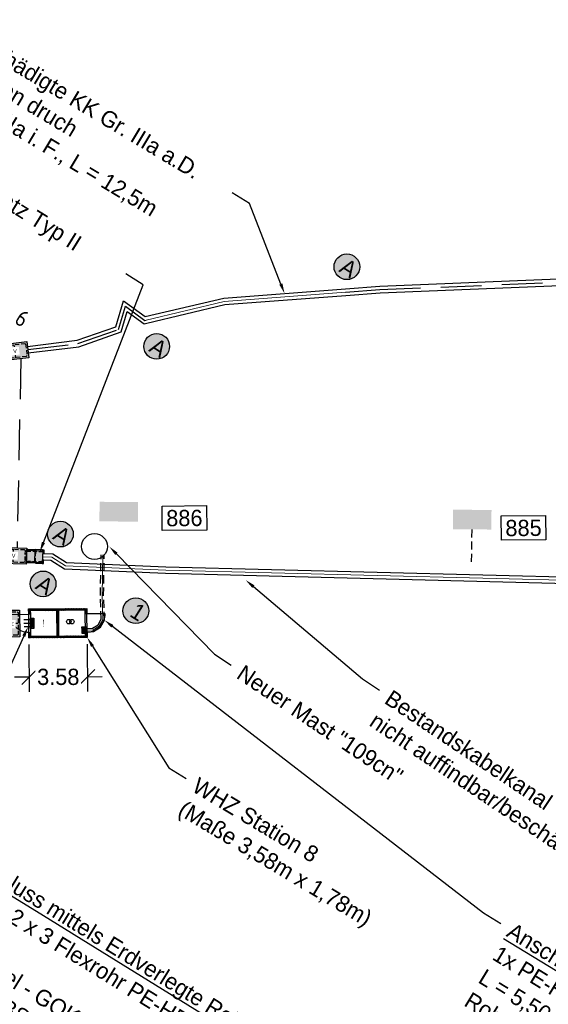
# Model space of a CAD drawing. Header units: metres. Extents: x 4433364 to 4435009, y 5475137 to 5475997.
# Tile 5 of 48: x 4433534 to 4433566, y 5475782 to 5475842. Entities that reach past the tile are written whole.
import ezdxf
from ezdxf import colors
from ezdxf.entities.mleader import LeaderData, LeaderLine
from ezdxf.math import Vec2, Vec3

# ---------------------------------------------------------------- set-up
doc = ezdxf.new("R2010")
doc.units = ezdxf.units.M
doc.header["$PDMODE"] = 64
doc.linetypes.add('STRICHLINIE', pattern=[0.75, 0.5, -0.25])
for name, color, linetype in [('GTU_B', 253, 'Continuous'), ('GTU_Bestand', 253, 'Continuous'), ('GTU_P', 1, 'Continuous'), ('GTU_P_Bemaßung', 1, 'Continuous'), ('GTU_P_Dritter', 191, 'Continuous'), ('GTU_P_Schachtbenutzung', 18, 'STRICHLINIE'), ('GTU_Planung', 1, 'Continuous'), ('GTU_Weichen_Nr.', 191, 'Continuous')]:
    doc.layers.add(name, color=color, linetype=linetype)
doc.layers.add('GTU_Hilfslayer', color=3, linetype='Continuous', plot=False)
doc.styles.add('K_Isocp', font='k_isocp.SHX')
doc.styles.add('PROVI', font='PROVI.SHX')
doc.styles.get("Standard").update_dxf_attribs({"font": 'PROVI.SHX'})
doc.dimstyles.new('1zu500', dxfattribs={"dimscale": 5, "dimtxt": 0.2, "dimasz": 0.18, "dimexe": 0.18, "dimexo": 0.02, "dimgap": 0.09, "dimtad": 0, "dimtih": 1, "dimtoh": 1, "dimzin": 4, "dimdsep": 46, "dimtxsty": 'PROVI', "dimblk1": 'OBLIQUE', "dimblk2": 'OBLIQUE', "dimsah": 1, "dimcen": 0.3, "dimdle": 0.2, "dimclrd": 256, "dimclre": 256, "dimclrt": 256, "dimadec": 0, "dimazin": 0, "dimtfac": 1, "dimtdec": 4, "dimtofl": 0, "dimtmove": 2, "dimatfit": 3, "dimldrblk": 'NONE', "dimfxl": 0.4, "dimfxlon": 1, "dimtfill": 1, "dimtfillclr": 256, "dimtolj": 1, "dimtzin": 0, "dimlwd": -1, "dimlwe": -1, "dimarcsym": 0})

# ---------------------------------------------------------------- blocks, each defined once
blk = doc.blocks.new('BSH 1 Elh 00.05.04-5')
at = {"linetype": 'Continuous'}
h = blk.add_hatch(dxfattribs=at)
h.set_pattern_fill('ANSI31', color=256, scale=0.01, style=0)
h.set_pattern_definition([(45, (-2.089412, 0.002236), (-0.02245064, 0.02245064), [])])
h.paths.add_polyline_path([(0, 0), (0.33, 0), (0.33, 0.1), (0.1, 0.1), (0.1, 1.75), (1.68, 1.75), (1.68, 0.1), (1.45, 0.1), (1.45, 0), (1.78, 0), (1.78, 3.58), (1.45, 3.58), (1.45, 3.48), (1.68, 3.48), (1.68, 1.85), (0.1, 1.85), (0.1, 3.48), (0.33, 3.48), (0.33, 3.58), (0, 3.58)])
for p, q in [((0.33, 3.58), (1.45, 3.58)), ((1.45, 3.48), (0.33, 3.48)), ((0.67, 3.375), (0.69, 3.375)), ((0.68, 3.385), (0.68, 3.365)), ((0.88, 3.375), (0.9, 3.375)), ((0.89, 3.385), (0.89, 3.365)), ((1.09, 3.375), (1.11, 3.375)), ((1.1, 3.385), (1.1, 3.365)), ((0.33, 0.1), (1.45, 0.1)), ((0.33, 0), (1.45, 0)), ((0.34, 0.205), (0.36, 0.205)), ((0.35, 0.215), (0.35, 0.195)), ((0.55, 0.205), (0.57, 0.205)), ((0.56, 0.215), (0.56, 0.195))]:
    blk.add_line(p, q, dxfattribs=at)
for points in [[(0.33, 3.58, -0.414214), (1.45, 4.7), (1.45, 3.58)], [(0.33, 0, 0.414214), (1.45, -1.12), (1.45, 0)]]:
    blk.add_lwpolyline(points, format="xyb")
at = {"linetype": 'Continuous', "flags": 128}
for points in [[(0.33, 0), (0, 0), (0, 3.58), (0.33, 3.58), (0.33, 3.48), (0.1, 3.48), (0.1, 1.85), (1.68, 1.85), (1.68, 3.48), (1.45, 3.48), (1.45, 3.58), (1.78, 3.58), (1.78, 0), (1.45, 0), (1.45, 0.1), (1.68, 0.1), (1.68, 1.75), (0.1, 1.75), (0.1, 0.1), (0.33, 0.1), (0.33, 0)], [(0.575, 3.48), (0.785, 3.48), (0.785, 3.27), (0.575, 3.27)], [(0.785, 3.48), (0.995, 3.48), (0.995, 3.27), (0.785, 3.27)], [(0.995, 3.48), (1.205, 3.48), (1.205, 3.27), (0.995, 3.27)], [(0.245, 0.31), (0.455, 0.31), (0.455, 0.1), (0.245, 0.1)], [(0.455, 0.31), (0.665, 0.31), (0.665, 0.1), (0.455, 0.1)]]:
    blk.add_lwpolyline(points, close=True, dxfattribs=at)
at = {"linetype": 'Continuous'}
for centre in [(0.68, 3.375), (0.89, 3.375), (1.1, 3.375), (0.35, 0.205), (0.56, 0.205)]:
    blk.add_circle(centre, 0.075, dxfattribs=at)
for centre in [(0.981, 1.119), (0.979, 0.926)]:
    blk.add_circle(centre, 0.136)
at = {"linetype": 'Continuous', "insert": (0.89, 2.637), "char_height": 0.075, "width": 0.41585, "attachment_point": 8, "rotation": 360, "style": 'PROVI'}
blk.add_mtext('\\pxqjt27,33;\\A1;NS-Raum', dxfattribs=at)
blk = doc.blocks.new('_OBLIQUE')
at = {"color": 0, "linetype": 'ByBlock'}
blk.add_line((-0.5, -0.5), (0.5, 0.5), dxfattribs=at)
blk = doc.blocks.new('*D80')
at = {"layer": 'Defpoints', "color": 0}
for p in [(4433534.115, 5475804.316), (4433537.695, 5475804.344), (4433537.713, 5475801.928)]:
    blk.add_point(p, dxfattribs=at)
at = {"layer": 'GTU_P_Bemaßung', "linetype": 'Continuous'}
for p, q in [((4433534.118, 5475803.901), (4433534.14, 5475801.001)), ((4433537.698, 5475803.928), (4433537.72, 5475801.028)), ((4433534.133, 5475801.901), (4433533.233, 5475801.894)), ((4433537.713, 5475801.928), (4433538.613, 5475801.935))]:
    blk.add_line(p, q, dxfattribs=at)
at = {"layer": 'GTU_P_Bemaßung', "xscale": 0.8999999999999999, "yscale": 0.8999999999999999, "zscale": 0.8999999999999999}
for p, rotation in [((4433534.133, 5475801.901), 0.4349341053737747), ((4433537.713, 5475801.928), 180.4349341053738)]:
    blk.add_blockref('_OBLIQUE', p, dxfattribs=dict(at, rotation=rotation))
at = {"layer": 'GTU_P_Bemaßung', "insert": (4433535.923, 5475801.914), "char_height": 1, "attachment_point": 5, "style": 'PROVI', "bg_fill": 3, "box_fill_scale": 1.1, "bg_fill_color": 256, "bg_fill_true_color": 13158600, "bg_fill_transparency": 0}
blk.add_mtext('\\A1;3.58', dxfattribs=at)
blk = doc.blocks.new('_None')
blk = doc.blocks.new('*D81')
at = {"layer": 'Defpoints', "color": 0}
for p in [(4433530.19, 5475806.033), (4433534.086, 5475806.096), (4433534.115, 5475804.316)]:
    blk.add_point(p, dxfattribs=at)
at = {"layer": 'GTU_P_Bemaßung', "linetype": 'Continuous'}
for p, q in [((4433530.235, 5475803.254), (4433530.174, 5475807.033)), ((4433532.19, 5475806.066), (4433529.29, 5475806.019)), ((4433532.219, 5475804.286), (4433529.319, 5475804.239))]:
    blk.add_line(p, q, dxfattribs=at)
at = {"layer": 'GTU_P_Bemaßung', "xscale": 0.8999999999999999, "yscale": 0.8999999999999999, "zscale": 0.8999999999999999}
for p, rotation in [((4433530.19, 5475806.033), 90.92682717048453), ((4433530.219, 5475804.253), 270.9268271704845)]:
    blk.add_blockref('_OBLIQUE', p, dxfattribs=dict(at, rotation=rotation))
at = {"layer": 'GTU_P_Bemaßung', "insert": (4433527.13, 5475805.094), "char_height": 1, "attachment_point": 5, "style": 'PROVI', "bg_fill": 3, "box_fill_scale": 1.1, "bg_fill_color": 256, "bg_fill_true_color": 13158600, "bg_fill_transparency": 0}
blk.add_mtext('\\A1;1.78', dxfattribs=at)
blk = doc.blocks.new('GTU_LP_KTB_KAS Gr V Draufsicht')
at = {"true_color": 0xffffff}
blk.add_hatch(color=7, dxfattribs=at).paths.add_polyline_path([(0.825, 1), (-0.825, 1), (-0.825, 0), (0.825, 0)])
blk.add_line((0, 0.9), (0, 0.1))
blk.add_lwpolyline([(-0.825, 1), (0.825, 1), (0.825, 0), (-0.825, 0)], close=True)
at = {"linetype": 'STRICHLINIE', "ltscale": 0.5}
blk.add_lwpolyline([(0.675, 0.1), (-0.675, 0.1), (-0.725, 0.15), (-0.725, 0.85), (-0.675, 0.9), (0.675, 0.9), (0.725, 0.85), (0.725, 0.15)], close=True, dxfattribs=at)
at = {"insert": (-0.085, 0.632), "char_height": 0.25, "attachment_point": 1, "style": 'PROVI', "bg_fill": 3, "box_fill_scale": 1.5, "bg_fill_color": 1, "bg_fill_transparency": 0}
blk.add_mtext('V', dxfattribs=at)
blk = doc.blocks.new('GTU_LP_KTB_Schachtanschlussbausatz Typ II links')
at = {"true_color": 0xffffff}
blk.add_hatch(color=7, dxfattribs=at).paths.add_polyline_path([(-1.051, 0.202), (-1.003, 0.202), (-1.003, -0.201), (-1.052, -0.201), (-1.052, -0.419), (0, -0.419), (0, 0.419), (-1.051, 0.419)])
for p, q in [((-0.557, 0.358), (-1.003, 0.358)), ((-0.971, 0.371), (-0.971, 0.358)), ((-0.5, 0.358), (0, 0.358)), ((-0.971, -0.369), (-0.971, -0.357)), ((-0.5, -0.357), (0, -0.357))]:
    blk.add_line(p, q)
at = {"linetype": 'STRICHLINIE', "ltscale": 0.5}
for p, q in [((0, 0.309), (-1.003, 0.309)), ((-0.557, 0.358), (-0.557, -0.357)), ((0, -0.309), (-1.003, -0.309))]:
    blk.add_line(p, q, dxfattribs=at)
for points in [[(-0.971, 0.419), (-1.051, 0.419), (-1.051, 0.202), (-1.003, 0.202)], [(-0.557, 0.419), (-0.971, 0.419), (-0.971, 0.371), (-1.003, 0.371), (-1.003, -0.369), (-0.971, -0.369), (-0.971, -0.419), (-0.558, -0.419)], [(0, -0.419), (-0.496, -0.419), (-0.557, -0.419), (-0.557, -0.357), (-0.5, -0.357), (-0.5, 0.358), (-0.557, 0.358), (-0.557, 0.419), (0, 0.419), (0, -0.419)], [(-0.971, -0.419), (-1.052, -0.419), (-1.052, -0.201), (-1.003, -0.201)], [(-0.558, -0.357), (-1.003, -0.357)]]:
    blk.add_lwpolyline(points)
blk = doc.blocks.new('GTU_KTB_Anschluss')
at = {"linetype": 'Continuous', "true_color": 0xffffff}
h = blk.add_hatch(color=7, dxfattribs=at)
h.dxf.hatch_style = 2
h.paths.add_polyline_path([(0.79, 0.09, 1), (-0.79, 0.09, 1)])
h = blk.add_hatch(color=7, dxfattribs=at)
h.dxf.hatch_style = 2
h.paths.add_polyline_path([(-0.569, -0.672), (0.571, -0.672), (0.571, 0.828), (-0.569, 0.828)], flags=9)
at = {"color": 1, "linetype": 'Continuous'}
blk.add_circle((0, 0.09), 0.79, dxfattribs=at)
at = {"color": 1, "linetype": 'Continuous', "insert": (-0.319, 0.578), "char_height": 1, "width": 2.04371, "attachment_point": 1, "style": 'PROVI'}
blk.add_mtext('A', dxfattribs=at)

msp = doc.modelspace()

# ---------------------------------------------------------------- linework, layer by layer
at = {"layer": 'GTU_Bestand', "ltscale": 5}
for points in [[(4433553.573, 5475825.775), (4433555.685, 5475825.937), (4433573.13, 5475826.653), (4433574.032, 5475827.582), (4433574.924, 5475826.715), (4433582.195, 5475826.088), (4433586.88, 5475825.683)], [(4433553.603, 5475825.376), (4433555.708, 5475825.537), (4433573.305, 5475826.26), (4433574.04, 5475827.016), (4433574.748, 5475826.329), (4433582.16, 5475825.689), (4433586.812, 5475825.288)], [(4433534.032, 5475822.241), (4433537.087, 5475822.614), (4433539.458, 5475823.439), (4433539.934, 5475825.04), (4433541.261, 5475824.069)], [(4433534.081, 5475821.844), (4433537.178, 5475822.222), (4433539.783, 5475823.129), (4433540.156, 5475824.383), (4433541.195, 5475823.621), (4433541.375, 5475823.664)]]:
    msp.add_lwpolyline(points, dxfattribs=at)
at = {"layer": 'GTU_Bestand', "linetype": 'STRICHLINIE', "ltscale": 5}
msp.add_lwpolyline([(4433533.624, 5475821.486), (4433533.388, 5475809.861)], dxfattribs=at)
at = {"layer": 'GTU_P', "ltscale": 0.05}
for points in [[(4433541.261, 5475824.069), (4433546.094, 5475825.204), (4433553.573, 5475825.775)], [(4433541.375, 5475823.664), (4433546.156, 5475824.808), (4433553.603, 5475825.376)]]:
    msp.add_lwpolyline(points, dxfattribs=at)
at = {"layer": 'GTU_P_Bemaßung', "linetype": 'STRICHLINIE'}
for points in [[(4433537.586, 5475804.893), (4433538.032, 5475804.907), (4433538.367, 5475805.113), (4433538.553, 5475805.458), (4433538.512, 5475806.917), (4433538.553, 5475809.428)], [(4433537.592, 5475804.693), (4433538.092, 5475804.708), (4433538.517, 5475804.971), (4433538.755, 5475805.411), (4433538.712, 5475806.919), (4433538.753, 5475809.425)]]:
    msp.add_lwpolyline(points, dxfattribs=at)
at = {"layer": 'GTU_P_Dritter', "linetype": 'Continuous'}
msp.add_circle((4433538.149, 5475809.936), 0.791, dxfattribs=at)
at = {"layer": 'GTU_P_Dritter', "linetype": 'Continuous', "ltscale": 5, "transparency": 33554687, "extrusion": (0, 0, -1)}
for points in [[(-4433538.451, 5475811.483), (-4433540.828, 5475812.664), (-4433538.462, 5475812.685)], [(-4433540.828, 5475812.664), (-4433538.451, 5475811.483), (-4433540.817, 5475811.463)]]:
    msp.add_solid(points, dxfattribs=at)
at = {"layer": 'GTU_P_Schachtbenutzung', "ltscale": 5}
for points in [[(4433553.588, 5475825.576), (4433555.697, 5475825.737), (4433573.218, 5475826.456), (4433574.036, 5475827.299), (4433574.836, 5475826.522), (4433582.177, 5475825.888), (4433586.846, 5475825.485)], [(4433534.056, 5475822.043), (4433537.132, 5475822.418), (4433539.62, 5475823.284), (4433540.045, 5475824.712), (4433541.239, 5475823.837), (4433541.329, 5475823.859)]]:
    msp.add_lwpolyline(points, dxfattribs=at)
at = {"layer": 'GTU_Planung', "color": 7, "linetype": 'Continuous', "lineweight": 20, "true_color": 0xffffff}
for points in [[(4433541.329, 5475823.859), (4433546.125, 5475825.006), (4433553.588, 5475825.576)], [(4433537.589, 5475804.793), (4433538.062, 5475804.807), (4433538.442, 5475805.042), (4433538.654, 5475805.435), (4433538.612, 5475806.918), (4433538.653, 5475809.426)]]:
    msp.add_lwpolyline(points, dxfattribs=at)

# ---------------------------------------------------------------- block references
at = {"layer": 'GTU_P', "linetype": 'Continuous', "rotation": 90.43493411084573}
msp.add_blockref('BSH 1 Elh 00.05.04-5', (4433537.695, 5475804.344), dxfattribs=at)
at = {"layer": 'GTU_P_Bemaßung', "linetype": 'Continuous', "rotation": 327.7559998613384}
for p in [(4433553.617, 5475827.058), (4433536.008, 5475810.622)]:
    msp.add_blockref('GTU_KTB_Anschluss', p, dxfattribs=at)

# ---------------------------------------------------------------- texts
at = {"layer": 'GTU_Weichen_Nr.', "color": 191, "char_height": 1, "attachment_point": 5, "rotation": 0.49409, "style": 'K_Isocp', "bg_fill": 19, "box_fill_scale": 1.25, "bg_fill_color": 1, "bg_fill_transparency": 0}
for s, insert in [('886', (4433543.673, 5475811.68)), ('885', (4433564.526, 5475811.071))]:
    msp.add_mtext(s, dxfattribs=dict(at, insert=insert))

# ---------------------------------------------------------------- wipeouts: each hides what was drawn before it
at = {"color": 7, "linetype": 'Continuous', "true_color": 0xffffff}
msp.add_wipeout([(4433558.64, 5475812.653), (4433562.498, 5475812.634), (4433561.959, 5475810.52), (4433557.902, 5475810.406)], dxfattribs=at).dxf.layer = 'GTU_Bestand'

# ---------------------------------------------------------------- next in the draw order: linework, layer by layer
at = {"layer": 'GTU_P_Dritter', "linetype": 'STRICHLINIE'}
msp.add_lwpolyline([(4433561.329, 5475808.992), (4433561.364, 5475810.989)], dxfattribs=at)
at = {"layer": 'GTU_P_Dritter', "linetype": 'Continuous', "ltscale": 5, "transparency": 33554687, "extrusion": (0, 0, -1)}
for points in [[(-4433560.181, 5475811), (-4433562.557, 5475812.18), (-4433560.191, 5475812.201)], [(-4433562.557, 5475812.18), (-4433560.181, 5475811), (-4433562.547, 5475810.979)]]:
    msp.add_solid(points, dxfattribs=at)

# ---------------------------------------------------------------- next in the draw order: block references
at = {"layer": 'GTU_Bestand'}
for p, rotation in [((4433533.298, 5475821.446), 6.96636140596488), ((4433533.13, 5475808.868), 358.2614950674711)]:
    msp.add_blockref('GTU_LP_KTB_KAS Gr V Draufsicht', p, dxfattribs=dict(at, rotation=rotation))

# ---------------------------------------------------------------- next in the draw order: texts
at = {"layer": 'GTU_Hilfslayer', "insert": (4433533.103, 5475824.922), "char_height": 1, "width": 4.55305, "attachment_point": 2, "rotation": 328.02, "bg_fill": 3, "box_fill_scale": 1, "bg_fill_color": 256, "bg_fill_true_color": 13158600, "bg_fill_transparency": 0}
msp.add_mtext('\\Fiso8|c0;KS 6', dxfattribs=at)

# ---------------------------------------------------------------- next in the draw order: dimensions: what is measured, and where the dimension line sits
at = {"layer": 'GTU_P_Bemaßung', "linetype": 'Continuous'}
dim = msp.add_aligned_dim(p1=(4433534.115, 5475804.316), p2=(4433537.695, 5475804.344), distance=-2.416, dimstyle='1zu500', dxfattribs=at)
dim.commit()
dim.dimension.update_dxf_attribs({"geometry": '*D80', "text_midpoint": (4433535.923, 5475801.914)})

# ---------------------------------------------------------------- next in the draw order: leaders
ml = msp.add_multileader_mtext('Standard', dxfattribs=at)
ml.set_content('{\\C8;beschädigte KK Gr. III a.D. }\\Persetzen druch \\PKK Gr. IIIa i. F., L = 3,1m\\P ', color=256, style='PROVI')
ml.set_leader_properties(color=256, linetype='ByLayer', lineweight=-1)
ml.build(insert=Vec2(0, 0))
ml.multileader.update_dxf_attribs({"dogleg_length": 1.25, "arrow_head_size": 0.625, "scale": 0.5})
ctx = ml.context
ctx.base_point, ctx.scale, ctx.char_height, ctx.arrow_head_size, ctx.landing_gap_size, ctx.plane_origin, ctx.plane_x_axis, ctx.plane_y_axis = Vec3(4433567.953, 5475842.211), 0.5, 1, 0.625, 0.625, Vec3(10170877.349, 10104380.11), Vec3(0.857511, -0.514465), Vec3(0.514465, 0.857511)
notes = []
notes.append((ctx, [(0, (1, 1, 0), (4433585.24, 5475831.84), (-0.857511, 0.514465), 1.25, [(0, [(4433587.39, 5475826.295)], 0, [])])]))
ctx.mtext.insert, ctx.mtext.text_direction, ctx.mtext.rotation = Vec3(4433568.746, 5475842.319), Vec3(0.857511, -0.514465), 2.834938
ctx.mtext.has_bg_fill, ctx.mtext.bg_color, ctx.mtext.bg_scale_factor, ctx.mtext.bg_transparency, ctx.mtext.use_window_bg_color = 1, -1027028792, 1, 0, 1
at = {"layer": 'GTU_P_Dritter', "linetype": 'Continuous'}
ml = msp.add_multileader_mtext('Standard', dxfattribs=at)
ml.set_content('Neuer Mast "109cn" ', color=256, style='PROVI')
ml.set_leader_properties(color=256, linetype='ByLayer', lineweight=-1)
ml.build(insert=Vec2(0, 0))
ml.multileader.update_dxf_attribs({"dogleg_length": 1.25, "arrow_head_size": 0.625, "scale": 0.5})
ctx = ml.context
ctx.base_point, ctx.scale, ctx.char_height, ctx.arrow_head_size, ctx.landing_gap_size, ctx.plane_origin, ctx.plane_x_axis, ctx.plane_y_axis = Vec3(4433546.555, 5475802.63), 0.5, 1, 0.625, 0.625, Vec3(10395256.041, 9811402.699), Vec3(0.830687, -0.556739), Vec3(0.556739, 0.830687)
notes.append((ctx, [(0, (1, 1, 0), (4433545.517, 5475803.326), (0.830687, -0.556739), 1.25, [(0, [(4433539.061, 5475809.93)], 0, [])])]))
ctx.mtext.insert, ctx.mtext.text_direction, ctx.mtext.rotation = Vec3(4433547.364, 5475802.715), Vec3(0.830687, -0.556739), 2.834938
ctx.mtext.has_bg_fill, ctx.mtext.bg_color, ctx.mtext.bg_scale_factor, ctx.mtext.bg_transparency, ctx.mtext.use_window_bg_color = 1, -1027028792, 1, 0, 1
for ctx, leaders in notes:
    for number, flags, end, landing, length, lines in leaders:
        leader = LeaderData()
        leader.index, (leader.has_last_leader_line, leader.has_dogleg_vector, leader.attachment_direction) = number, flags
        leader.last_leader_point, leader.dogleg_vector, leader.dogleg_length = Vec3(end), Vec3(landing), length
        for number, points, colour, breaks in lines:
            line = LeaderLine()
            line.index, line.vertices, line.color, line.breaks = number, Vec3.list(points), colors.encode_raw_color(colour), breaks
            leader.lines.append(line)
        ctx.leaders.append(leader)

# ---------------------------------------------------------------- next in the draw order: hatches: boundary and pattern name
at = {"linetype": 'Continuous', "true_color": 0xffffff}
h = msp.add_hatch(color=7, dxfattribs=at)
h.dxf.hatch_style = 2
h.paths.add_polyline_path([(4433541.358, 5475805.567, 1), (4433540.021, 5475806.41, 1)])
h = msp.add_hatch(color=7, dxfattribs=at)
h.dxf.hatch_style = 2
h.paths.add_polyline_path([(4433539.902, 5475805.607), (4433540.511, 5475805.223), (4433541.311, 5475806.492), (4433540.702, 5475806.876)], flags=9)

# ---------------------------------------------------------------- next in the draw order: linework, layer by layer
at = {"color": 1, "linetype": 'Continuous'}
msp.add_circle((4433540.69, 5475805.989), 0.79, dxfattribs=at)

# ---------------------------------------------------------------- next in the draw order: block references
at = {"layer": 'GTU_Planung', "rotation": 178.2614951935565}
msp.add_blockref('GTU_LP_KTB_Schachtanschlussbausatz Typ II links', (4433533.97, 5475809.343), dxfattribs=at)

# ---------------------------------------------------------------- next in the draw order: texts
at = {"color": 1, "linetype": 'Continuous', "insert": (4433540.78, 5475806.531), "char_height": 1, "attachment_point": 1, "rotation": 327.756, "style": 'PROVI'}
msp.add_mtext('1', dxfattribs=at)

# ---------------------------------------------------------------- next in the draw order: dimensions: what is measured, and where the dimension line sits
at = {"layer": 'GTU_P_Bemaßung', "linetype": 'Continuous'}
dim = msp.add_aligned_dim(p1=(4433534.115, 5475804.316), p2=(4433534.086, 5475806.096), distance=3.896, dimstyle='1zu500', dxfattribs=at)
dim.commit()
dim.dimension.update_dxf_attribs({"geometry": '*D81', "text_midpoint": (4433527.13, 5475805.094)})

# ---------------------------------------------------------------- next in the draw order: leaders
at = {"layer": 'GTU_B', "linetype": 'Continuous'}
ml = msp.add_multileader_mtext('Standard', dxfattribs=at)
ml.set_content('Bestandskabelkanal \\Pnicht auffindbar/beschädigt ', color=256, style='PROVI')
ml.set_leader_properties(color=256, linetype='ByLayer', lineweight=-1)
ml.build(insert=Vec2(0, 0))
ml.multileader.update_dxf_attribs({"dogleg_length": 1.25, "arrow_head_size": 0.625, "scale": 0.5})
ctx = ml.context
ctx.base_point, ctx.scale, ctx.char_height, ctx.arrow_head_size, ctx.landing_gap_size, ctx.plane_origin, ctx.plane_x_axis, ctx.plane_y_axis = Vec3(4433555.661, 5475801.105), 0.5, 1, 0.625, 0.625, Vec3(10395265.146, 9811401.174), Vec3(0.830687, -0.556739), Vec3(0.556739, 0.830687)
notes = []
notes.append((ctx, [(0, (1, 1, 0), (4433554.623, 5475801.801), (0.830687, -0.556739), 1.25, [(0, [(4433547.439, 5475807.874)], 0, [])])]))
ctx.mtext.insert, ctx.mtext.text_direction, ctx.mtext.rotation = Vec3(4433556.459, 5475801.173), Vec3(0.830687, -0.556739), 2.834938
ctx.mtext.has_bg_fill, ctx.mtext.bg_color, ctx.mtext.bg_scale_factor, ctx.mtext.bg_transparency, ctx.mtext.use_window_bg_color = 1, -1027028792, 1, 0, 1
at = {"layer": 'GTU_P_Bemaßung', "linetype": 'Continuous'}
ml = msp.add_multileader_mtext('Standard', dxfattribs=at)
ml.set_content('{\\C8;beschädigte KK Gr. IIIa a.D. }\\Persetzen druch \\PKK Gr. IIIa i. F., L = 12,5m\\P ', color=256, style='PROVI')
ml.set_leader_properties(color=256, linetype='ByLayer', lineweight=-1)
ml.build(insert=Vec2(0, 0))
ml.multileader.update_dxf_attribs({"dogleg_length": 1.25, "arrow_head_size": 0.625, "scale": 0.5})
ctx = ml.context
ctx.base_point, ctx.scale, ctx.char_height, ctx.arrow_head_size, ctx.landing_gap_size, ctx.plane_origin, ctx.plane_x_axis, ctx.plane_y_axis = Vec3(4433529.727, 5475841.808), 0.5, 1, 0.625, 0.625, Vec3(10170839.792, 10104379.306), Vec3(0.857511, -0.514465), Vec3(0.514465, 0.857511)
notes.append((ctx, [(0, (1, 1, 0), (4433547.683, 5475831.035), (-0.857511, 0.514465), 1.25, [(0, [(4433549.833, 5475825.49)], 0, [])])]))
ctx.mtext.insert, ctx.mtext.text_direction, ctx.mtext.rotation = Vec3(4433530.52, 5475841.915), Vec3(0.857511, -0.514465), 2.834938
ctx.mtext.has_bg_fill, ctx.mtext.bg_color, ctx.mtext.bg_scale_factor, ctx.mtext.bg_transparency, ctx.mtext.use_window_bg_color = 1, -1027028792, 1, 0, 1
for ctx, leaders in notes:
    for number, flags, end, landing, length, lines in leaders:
        leader = LeaderData()
        leader.index, (leader.has_last_leader_line, leader.has_dogleg_vector, leader.attachment_direction) = number, flags
        leader.last_leader_point, leader.dogleg_vector, leader.dogleg_length = Vec3(end), Vec3(landing), length
        for number, points, colour, breaks in lines:
            line = LeaderLine()
            line.index, line.vertices, line.color, line.breaks = number, Vec3.list(points), colors.encode_raw_color(colour), breaks
            leader.lines.append(line)
        ctx.leaders.append(leader)

# ---------------------------------------------------------------- next in the draw order: linework, layer by layer
at = {"layer": 'GTU_P', "ltscale": 0.05}
for points in [[(4433534.983, 5475809.51), (4433535.589, 5475809.485), (4433536.437, 5475808.955), (4433542.536, 5475808.687), (4433588.005, 5475807.531)], [(4433534.967, 5475809.11), (4433535.466, 5475809.089), (4433536.314, 5475808.56), (4433542.522, 5475808.287), (4433587.995, 5475807.131)]]:
    msp.add_lwpolyline(points, dxfattribs=at)
at = {"layer": 'GTU_Planung', "color": 7, "linetype": 'Continuous', "lineweight": 20, "true_color": 0xffffff}
msp.add_lwpolyline([(4433534.975, 5475809.31), (4433535.527, 5475809.287), (4433536.376, 5475808.757), (4433542.529, 5475808.487), (4433588, 5475807.331)], dxfattribs=at)

# ---------------------------------------------------------------- next in the draw order: block references
at = {"layer": 'GTU_P', "rotation": 270.4349340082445}
msp.add_blockref('GTU_LP_KTB_KAS Gr V Draufsicht', (4433532.553, 5475805.195), dxfattribs=at)
at = {"layer": 'GTU_P_Bemaßung', "linetype": 'Continuous', "rotation": 327.7559998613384}
for p in [(4433541.927, 5475822.165), (4433534.942, 5475807.562)]:
    msp.add_blockref('GTU_KTB_Anschluss', p, dxfattribs=at)

# ---------------------------------------------------------------- next in the draw order: leaders
at = {"layer": 'GTU_P_Bemaßung', "linetype": 'Continuous'}
ml = msp.add_multileader_mtext('Standard', dxfattribs=at)
ml.set_content('WHZ Station 8\\P(Maße 3,58m x 1,78m)\\P ', color=256, style='PROVI')
ml.set_leader_properties(color=256, linetype='ByLayer', lineweight=-1)
ml.build(insert=Vec2(0, 0))
ml.multileader.update_dxf_attribs({"dogleg_length": 1.25, "arrow_head_size": 0.625, "scale": 0.5})
ctx = ml.context
ctx.base_point, ctx.scale, ctx.char_height, ctx.arrow_head_size, ctx.landing_gap_size, ctx.plane_origin, ctx.plane_x_axis, ctx.plane_y_axis = Vec3(4433543.791, 5475795.68), 0.5, 1, 0.625, 0.625, Vec3(10170842.697, 10104329.076), Vec3(0.857511, -0.514465), Vec3(0.514465, 0.857511)
notes = []
notes.append((ctx, [(0, (1, 1, 0), (4433542.719, 5475796.323), (0.857511, -0.514465), 1.25, [(0, [(4433537.695, 5475804.344)], 0, [])])]))
ctx.mtext.insert, ctx.mtext.text_direction, ctx.mtext.rotation = Vec3(4433544.584, 5475795.787), Vec3(0.857511, -0.514465), 2.834938
ctx.mtext.has_bg_fill, ctx.mtext.bg_color, ctx.mtext.bg_scale_factor, ctx.mtext.bg_transparency, ctx.mtext.use_window_bg_color = 1, -1027028792, 1, 0, 1
for ctx, leaders in notes:
    for number, flags, end, landing, length, lines in leaders:
        leader = LeaderData()
        leader.index, (leader.has_last_leader_line, leader.has_dogleg_vector, leader.attachment_direction) = number, flags
        leader.last_leader_point, leader.dogleg_vector, leader.dogleg_length = Vec3(end), Vec3(landing), length
        for number, points, colour, breaks in lines:
            line = LeaderLine()
            line.index, line.vertices, line.color, line.breaks = number, Vec3.list(points), colors.encode_raw_color(colour), breaks
            leader.lines.append(line)
        ctx.leaders.append(leader)

# ---------------------------------------------------------------- next in the draw order: linework, layer by layer
at = {"layer": 'GTU_P_Bemaßung', "linetype": 'STRICHLINIE'}
for points in [[(4433534.311, 5475805.418), (4433533.551, 5475805.422)], [(4433534.313, 5475805.208), (4433533.552, 5475805.212)], [(4433534.315, 5475804.998), (4433533.554, 5475805.002)]]:
    msp.add_lwpolyline(points, dxfattribs=at)

# ---------------------------------------------------------------- next in the draw order: leaders
at = {"layer": 'GTU_P_Bemaßung', "linetype": 'Continuous'}
ml = msp.add_multileader_mtext('Standard', dxfattribs=at)
ml.set_content('\\A1;1x Schachtanschlussbausatz Typ II\\P', color=256, style='PROVI')
ml.set_leader_properties(color=256, linetype='ByLayer', lineweight=-1)
ml.build(insert=Vec2(0, 0))
ml.multileader.update_dxf_attribs({"dogleg_length": 1.25, "arrow_head_size": 0.625, "scale": 0.5})
ctx = ml.context
ctx.base_point, ctx.scale, ctx.char_height, ctx.arrow_head_size, ctx.landing_gap_size, ctx.plane_origin, ctx.plane_x_axis, ctx.plane_y_axis = Vec3(4433518.861, 5475839.859), 0.5, 1, 0.625, 0.625, Vec3(10438098.547, 9752039.354, 0), Vec3(0.849795, -0.527113, 0), Vec3(0.527113, 0.849795, 0)
notes = []
notes.append((ctx, [(0, (1, 1, 0), (4433541.147, 5475826.035), (-0.849795, 0.527113, 0), 1.25, [(0, [(4433534.785, 5475809.6)], 0, [])])]))
ctx.mtext.insert, ctx.mtext.text_direction, ctx.mtext.rotation = Vec3(4433519.655, 5475839.954), Vec3(0.849795, -0.527113, 0), 5.914303
ctx.mtext.has_bg_fill, ctx.mtext.bg_color, ctx.mtext.bg_scale_factor, ctx.mtext.bg_transparency, ctx.mtext.use_window_bg_color = 1, -1027028792, 1, 0, 1
for ctx, leaders in notes:
    for number, flags, end, landing, length, lines in leaders:
        leader = LeaderData()
        leader.index, (leader.has_last_leader_line, leader.has_dogleg_vector, leader.attachment_direction) = number, flags
        leader.last_leader_point, leader.dogleg_vector, leader.dogleg_length = Vec3(end), Vec3(landing), length
        for number, points, colour, breaks in lines:
            line = LeaderLine()
            line.index, line.vertices, line.color, line.breaks = number, Vec3.list(points), colors.encode_raw_color(colour), breaks
            leader.lines.append(line)
        ctx.leaders.append(leader)

# ---------------------------------------------------------------- next in the draw order: leaders
ml = msp.add_multileader_mtext('Standard', dxfattribs=at)
ml.set_content('{\\LAnschluss mittels Erdverlegte Rohrtrasse}\\PJeweils 2 x 3 Flexrohr PE-HD 110x6,3mm\\PL = 0,8m\\PRohrscheitel - GOK {\\L\\A1;>} 0,80m\\PVerbindung BSH Haufdichteinführung HSI150\\Pmit Rohrtrasse PE-HD 110 mittels\\PHSI150 D1x110 GSM Systemdeckel herstellen ', color=256, style='PROVI')
ml.set_leader_properties(color=256, linetype='ByLayer', lineweight=-1)
ml.build(insert=Vec2(0, 0))
ml.multileader.update_dxf_attribs({"dogleg_length": 1.25, "arrow_head_size": 0.625, "scale": 0.5})
ctx = ml.context
ctx.base_point, ctx.scale, ctx.char_height, ctx.arrow_head_size, ctx.landing_gap_size, ctx.plane_origin, ctx.plane_x_axis, ctx.plane_y_axis = Vec3(4433529.346, 5475791.563), 0.5, 1, 0.625, 0.625, Vec3(10230066.169, 10029921.641), Vec3(0.850802, -0.525486), Vec3(0.525486, 0.850802)
notes = []
notes.append((ctx, [(0, (1, 1, 0), (4433528.282, 5475792.219), (0.850802, -0.525486), 1.25, [(0, [(4433534.062, 5475804.999)], 0, [])])]))
ctx.mtext.insert, ctx.mtext.text_direction, ctx.mtext.rotation = Vec3(4433530.14, 5475791.66), Vec3(0.850802, -0.525486), 2.834938
ctx.mtext.has_bg_fill, ctx.mtext.bg_color, ctx.mtext.bg_scale_factor, ctx.mtext.bg_transparency, ctx.mtext.use_window_bg_color = 1, -1027028792, 1, 0, 1
for ctx, leaders in notes:
    for number, flags, end, landing, length, lines in leaders:
        leader = LeaderData()
        leader.index, (leader.has_last_leader_line, leader.has_dogleg_vector, leader.attachment_direction) = number, flags
        leader.last_leader_point, leader.dogleg_vector, leader.dogleg_length = Vec3(end), Vec3(landing), length
        for number, points, colour, breaks in lines:
            line = LeaderLine()
            line.index, line.vertices, line.color, line.breaks = number, Vec3.list(points), colors.encode_raw_color(colour), breaks
            leader.lines.append(line)
        ctx.leaders.append(leader)

# ---------------------------------------------------------------- next in the draw order: leaders
ml = msp.add_multileader_mtext('Standard', dxfattribs=at)
ml.set_content('{\\LAnschluss mittels Erdverlegte Rohrtrasse}\\P1x PE-HD Flexrohr DN 110x6,3mm\\PL = 5,50m\\PRohrscheitel - GOK {\\L\\A1;>} 0,80m\\PVerbindung BSH Haufdichteinführung HSI150\\Pmit Rohrtrasse PE-HD 110 mittels\\PHSI150 D1x110 GSM Systemdeckel herstellen\\PVerbindung an Mast 109cn herstellen ', color=256, style='PROVI')
ml.set_leader_properties(color=256, linetype='ByLayer', lineweight=-1)
ml.build(insert=Vec2(0, 0))
ml.multileader.update_dxf_attribs({"dogleg_length": 1.25, "arrow_head_size": 0.625, "scale": 0.5})
ctx = ml.context
ctx.base_point, ctx.scale, ctx.char_height, ctx.arrow_head_size, ctx.landing_gap_size, ctx.plane_origin, ctx.plane_x_axis, ctx.plane_y_axis = Vec3(4433563.135, 5475786.76), 0.5, 1, 0.625, 0.625, Vec3(10208914.557, 10056753.456), Vec3(0.85323, -0.521534), Vec3(0.521534, 0.85323)
notes = []
notes.append((ctx, [(0, (1, 1, 0), (4433562.068, 5475787.412), (0.85323, -0.521534), 1.25, [(0, [(4433538.755, 5475805.411)], 0, [])])]))
ctx.mtext.insert, ctx.mtext.text_direction, ctx.mtext.rotation = Vec3(4433563.929, 5475786.86), Vec3(0.85323, -0.521534), 2.834938
ctx.mtext.has_bg_fill, ctx.mtext.bg_color, ctx.mtext.bg_scale_factor, ctx.mtext.bg_transparency, ctx.mtext.use_window_bg_color = 1, -1027028792, 1, 0, 1
for ctx, leaders in notes:
    for number, flags, end, landing, length, lines in leaders:
        leader = LeaderData()
        leader.index, (leader.has_last_leader_line, leader.has_dogleg_vector, leader.attachment_direction) = number, flags
        leader.last_leader_point, leader.dogleg_vector, leader.dogleg_length = Vec3(end), Vec3(landing), length
        for number, points, colour, breaks in lines:
            line = LeaderLine()
            line.index, line.vertices, line.color, line.breaks = number, Vec3.list(points), colors.encode_raw_color(colour), breaks
            leader.lines.append(line)
        ctx.leaders.append(leader)

doc.saveas('drawing.dxf')
